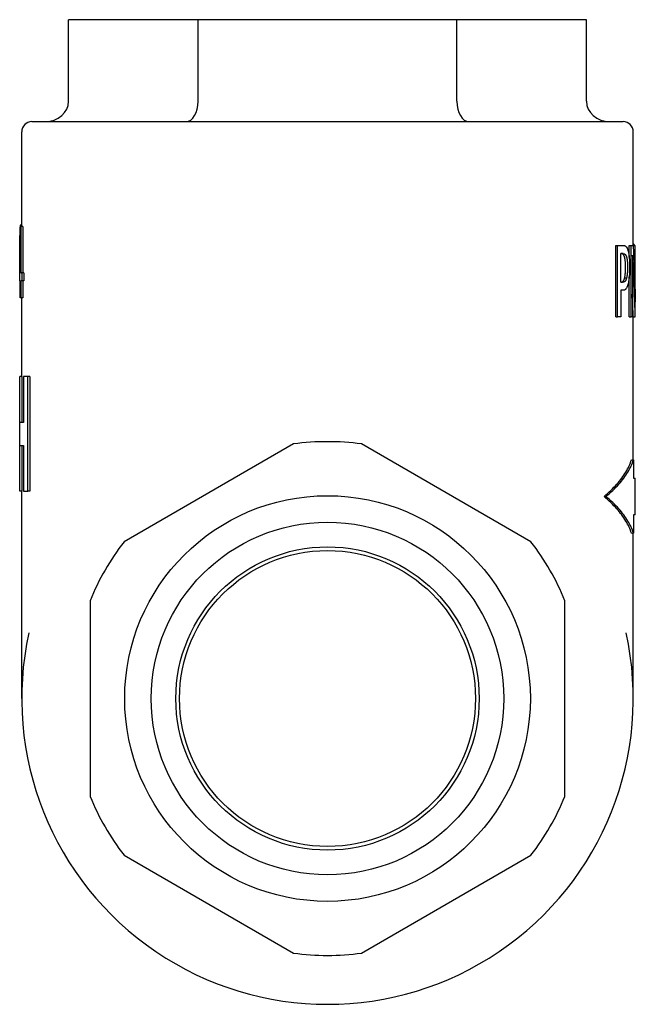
# Model space of a CAD drawing. Header units: millimetres. Extents: x 59 to 3904, y 41 to 299.
# Tile 2 of 2: x 396 to 426, y 170 to 219. Entities that reach past the tile are written whole.
import ezdxf

# ---------------------------------------------------------------- set-up
doc = ezdxf.new("R2010")
doc.units = ezdxf.units.MM
doc.layers.add('DETAIL', color=2, linetype='Continuous')

msp = doc.modelspace()

# ---------------------------------------------------------------- linework, layer by layer
at = {"layer": 'DETAIL'}
for p, q in [((405.034, 218.539), (398.683, 218.539)), ((398.683, 214.539), (398.683, 218.539)), ((417.736, 218.539), (405.034, 218.539)), ((405.034, 214.539), (405.034, 218.539)), ((424.086, 218.539), (417.736, 218.539)), ((417.736, 214.539), (417.736, 218.539)), ((424.086, 214.539), (424.086, 218.539)), ((396.885, 213.539), (425.885, 213.539)), ((396.385, 208.396), (396.385, 213.039)), ((426.385, 207.464), (426.385, 213.039)), ((396.385, 208.454), (396.3, 208.454)), ((396.317, 208.396), (396.345, 208.396)), ((396.444, 208.396), (396.345, 208.396)), ((396.345, 208.396), (396.345, 206.128)), ((396.444, 208.396), (396.444, 206.128)), ((396.312, 207.707), (396.312, 206.128)), ((425.525, 203.964), (425.525, 207.464)), ((425.525, 207.464), (425.619, 207.464)), ((425.619, 203.964), (425.619, 207.464)), ((425.619, 207.464), (425.89, 207.464)), ((426.185, 206.889), (426.185, 207.464)), ((426.185, 207.464), (426.284, 207.464)), ((426.284, 203.964), (426.284, 207.464)), ((426.284, 207.464), (426.378, 207.464)), ((426.38, 207.426), (426.38, 207.464)), ((426.38, 207.464), (426.48, 207.464)), ((426.385, 207.538), (426.395, 207.538)), ((426.48, 204.693), (426.48, 207.464)), ((426.48, 207.464), (426.485, 207.464)), ((426.485, 203.964), (426.485, 207.464)), ((396.285, 206.401), (396.285, 206.997)), ((425.769, 205.666), (425.769, 207.062)), ((425.882, 207.062), (425.769, 207.062)), ((426.349, 206.982), (426.349, 203.964)), ((396.285, 206.128), (396.312, 206.128)), ((396.285, 205.733), (396.285, 206.128)), ((396.345, 206.128), (396.394, 206.128)), ((396.494, 206.128), (396.394, 206.128)), ((396.394, 206.128), (396.394, 205.733)), ((396.494, 206.128), (396.494, 205.733)), ((425.961, 205.876), (426.058, 205.876)), ((426.185, 203.964), (426.185, 205.93)), ((396.312, 205.733), (396.285, 205.733)), ((396.312, 204.896), (396.312, 205.733)), ((396.394, 205.733), (396.345, 205.733)), ((396.345, 205.733), (396.345, 204.896)), ((396.494, 205.733), (396.394, 205.733)), ((396.444, 205.733), (396.444, 204.896)), ((425.769, 205.666), (425.863, 205.666)), ((396.345, 204.896), (396.312, 204.896)), ((396.444, 204.896), (396.345, 204.896)), ((396.378, 204.896), (396.38, 204.837)), ((396.385, 204.837), (396.38, 204.837)), ((396.385, 201.028), (396.385, 204.896)), ((425.884, 205.269), (425.769, 205.269)), ((425.769, 205.269), (425.769, 203.964)), ((425.525, 203.964), (425.619, 203.964)), ((425.769, 203.964), (425.619, 203.964)), ((426.185, 203.964), (426.284, 203.964)), ((426.349, 203.964), (426.284, 203.964)), ((426.377, 203.964), (426.477, 203.964)), ((426.385, 196.951), (426.385, 203.964)), ((426.485, 203.964), (426.477, 203.964)), ((396.294, 201.028), (396.285, 201.028)), ((396.285, 195.403), (396.285, 201.028)), ((396.394, 201.028), (396.294, 201.028)), ((396.294, 198.778), (396.294, 201.028)), ((396.394, 201.028), (396.394, 198.778)), ((396.465, 201.028), (396.465, 198.778)), ((396.681, 201.028), (396.465, 201.028)), ((396.778, 201.028), (396.681, 201.028)), ((396.681, 195.403), (396.681, 201.028)), ((396.778, 201.028), (396.778, 195.403)), ((396.465, 198.778), (396.294, 198.778)), ((396.294, 197.653), (396.465, 197.653)), ((396.294, 195.403), (396.294, 197.653)), ((396.394, 197.653), (396.394, 195.403)), ((396.465, 197.653), (396.465, 195.403)), ((409.716, 197.728), (401.403, 192.928)), ((421.366, 192.928), (413.053, 197.728)), ((426.295, 196.951), (426.394, 196.951)), ((426.394, 196.951), (426.394, 196.05)), ((426.394, 196.05), (426.484, 196.05)), ((426.485, 194.248), (426.485, 196.05)), ((396.285, 195.403), (396.294, 195.403)), ((396.394, 195.403), (396.294, 195.403)), ((396.385, 185.239), (396.385, 195.403)), ((396.465, 195.403), (396.681, 195.403)), ((396.778, 195.403), (396.681, 195.403)), ((424.958, 195.149), (425.048, 195.149)), ((426.484, 194.248), (426.394, 194.248)), ((426.394, 194.248), (426.394, 193.347)), ((426.295, 193.347), (426.394, 193.347)), ((426.385, 185.239), (426.385, 193.347)), ((399.735, 190.039), (399.735, 180.439)), ((423.035, 180.439), (423.035, 190.039)), ((396.385, 185.239), (396.385, 185.239)), ((396.385, 185.238), (396.385, 185.239)), ((426.385, 185.239), (426.384, 185.239)), ((426.384, 185.238), (426.385, 185.239)), ((401.403, 177.549), (409.716, 172.75)), ((413.053, 172.75), (421.366, 177.549))]:
    msp.add_line(p, q, dxfattribs=at)
at = {"layer": 'DETAIL', "flags": 128}
for points in [[(396.285, 206.997), (396.285, 207.055), (396.285, 207.113), (396.285, 207.172), (396.286, 207.23), (396.286, 207.288), (396.287, 207.346), (396.287, 207.405), (396.288, 207.463), (396.289, 207.521), (396.29, 207.58), (396.291, 207.638), (396.293, 207.696), (396.294, 207.754), (396.296, 207.813), (396.297, 207.871), (396.299, 207.929), (396.301, 207.988), (396.303, 208.046), (396.305, 208.104), (396.307, 208.163), (396.31, 208.221), (396.312, 208.279), (396.315, 208.337), (396.317, 208.396)], [(396.3, 208.454), (396.3, 208.439), (396.3, 208.424), (396.3, 208.409), (396.3, 208.394), (396.301, 208.379), (396.301, 208.364), (396.301, 208.349), (396.301, 208.334), (396.301, 208.319), (396.302, 208.304), (396.302, 208.289), (396.302, 208.273), (396.302, 208.258), (396.302, 208.243), (396.303, 208.228), (396.303, 208.213), (396.303, 208.198), (396.303, 208.183), (396.304, 208.168), (396.304, 208.153), (396.304, 208.138), (396.304, 208.123), (396.304, 208.108), (396.305, 208.093)], [(396.286, 206.128), (396.285, 206.194), (396.285, 206.26), (396.285, 206.326), (396.285, 206.391), (396.285, 206.457), (396.285, 206.523), (396.285, 206.589), (396.286, 206.655), (396.286, 206.72), (396.287, 206.786), (396.288, 206.852), (396.289, 206.918), (396.29, 206.984), (396.291, 207.049), (396.293, 207.115), (396.294, 207.181), (396.296, 207.247), (396.298, 207.313), (396.3, 207.378), (396.302, 207.444), (396.305, 207.51), (396.307, 207.576), (396.31, 207.642), (396.312, 207.707)], [(425.89, 207.464), (425.904, 207.464), (425.918, 207.463), (425.931, 207.461), (425.944, 207.459), (425.956, 207.455), (425.968, 207.452), (425.979, 207.447), (425.99, 207.442), (426.001, 207.436), (426.011, 207.429), (426.02, 207.421), (426.029, 207.413), (426.038, 207.404), (426.047, 207.394), (426.055, 207.384), (426.063, 207.372), (426.071, 207.359), (426.078, 207.346), (426.086, 207.331), (426.093, 207.316), (426.1, 207.3), (426.106, 207.283), (426.113, 207.265), (426.119, 207.246)], [(426.119, 207.246), (426.126, 207.223), (426.133, 207.199), (426.139, 207.175), (426.145, 207.149), (426.151, 207.122), (426.156, 207.095), (426.162, 207.066), (426.167, 207.036), (426.171, 207.005), (426.176, 206.974), (426.18, 206.941), (426.183, 206.907), (426.187, 206.872), (426.19, 206.836), (426.193, 206.799), (426.196, 206.76), (426.198, 206.721), (426.2, 206.68), (426.201, 206.638), (426.203, 206.594), (426.204, 206.55), (426.205, 206.504), (426.205, 206.457), (426.205, 206.409)], [(426.378, 207.464), (426.385, 207.349), (426.391, 207.233), (426.398, 207.118), (426.404, 207.002), (426.41, 206.887), (426.416, 206.772), (426.421, 206.656), (426.426, 206.541), (426.432, 206.425), (426.436, 206.31), (426.441, 206.194), (426.445, 206.079), (426.45, 205.963), (426.453, 205.848), (426.457, 205.732), (426.461, 205.617), (426.464, 205.501), (426.467, 205.386), (426.47, 205.271), (426.472, 205.155), (426.474, 205.04), (426.476, 204.924), (426.478, 204.809), (426.48, 204.693)], [(426.442, 207.464), (426.44, 207.47), (426.439, 207.476), (426.437, 207.482), (426.435, 207.487), (426.433, 207.492), (426.431, 207.497), (426.43, 207.501), (426.428, 207.505), (426.426, 207.509), (426.424, 207.513), (426.422, 207.516), (426.42, 207.52), (426.418, 207.523), (426.416, 207.525), (426.414, 207.528), (426.412, 207.53), (426.41, 207.532), (426.408, 207.533), (426.406, 207.535), (426.404, 207.536), (426.401, 207.537), (426.399, 207.538), (426.397, 207.538), (426.395, 207.538)], [(425.948, 206.928), (425.944, 206.94), (425.939, 206.952), (425.934, 206.962), (425.929, 206.973), (425.924, 206.982), (425.919, 206.991), (425.914, 206.999), (425.908, 207.007), (425.902, 207.014), (425.896, 207.021), (425.89, 207.026), (425.884, 207.032), (425.878, 207.037), (425.871, 207.041), (425.864, 207.045), (425.857, 207.048), (425.849, 207.051), (425.841, 207.054), (425.833, 207.056), (425.824, 207.058), (425.815, 207.06), (425.806, 207.061), (425.796, 207.061), (425.786, 207.062)], [(425.882, 207.062), (425.892, 207.061), (425.902, 207.061), (425.911, 207.06), (425.92, 207.058), (425.929, 207.056), (425.937, 207.054), (425.945, 207.051), (425.953, 207.048), (425.96, 207.045), (425.967, 207.041), (425.974, 207.037), (425.981, 207.032), (425.987, 207.026), (425.993, 207.021), (425.999, 207.014), (426.005, 207.007), (426.01, 206.999), (426.016, 206.991), (426.021, 206.982), (426.026, 206.973), (426.031, 206.962), (426.036, 206.952), (426.041, 206.94), (426.045, 206.928)], [(426.006, 206.395), (426.006, 206.425), (426.006, 206.454), (426.006, 206.483), (426.005, 206.511), (426.004, 206.538), (426.003, 206.564), (426.002, 206.59), (426, 206.616), (425.999, 206.64), (425.997, 206.664), (425.995, 206.687), (425.992, 206.71), (425.99, 206.732), (425.987, 206.753), (425.984, 206.773), (425.981, 206.793), (425.978, 206.813), (425.974, 206.831), (425.971, 206.849), (425.967, 206.866), (425.962, 206.883), (425.958, 206.899), (425.953, 206.914), (425.948, 206.928)], [(426.045, 206.928), (426.05, 206.914), (426.055, 206.899), (426.059, 206.883), (426.064, 206.866), (426.068, 206.849), (426.072, 206.831), (426.075, 206.813), (426.079, 206.793), (426.082, 206.773), (426.085, 206.753), (426.087, 206.732), (426.09, 206.71), (426.092, 206.687), (426.094, 206.664), (426.096, 206.64), (426.098, 206.616), (426.099, 206.59), (426.1, 206.564), (426.102, 206.538), (426.102, 206.511), (426.103, 206.483), (426.104, 206.454), (426.104, 206.425), (426.104, 206.395)], [(426.477, 203.964), (426.475, 204.09), (426.473, 204.216), (426.47, 204.342), (426.467, 204.467), (426.464, 204.593), (426.46, 204.719), (426.456, 204.845), (426.452, 204.97), (426.448, 205.096), (426.443, 205.222), (426.438, 205.347), (426.433, 205.473), (426.428, 205.599), (426.422, 205.725), (426.416, 205.85), (426.409, 205.976), (426.403, 206.102), (426.396, 206.228), (426.389, 206.353), (426.381, 206.479), (426.374, 206.605), (426.366, 206.731), (426.357, 206.856), (426.349, 206.982)], [(425.961, 205.876), (425.965, 205.894), (425.969, 205.911), (425.972, 205.93), (425.976, 205.948), (425.979, 205.967), (425.982, 205.986), (425.985, 206.005), (425.987, 206.024), (425.99, 206.044), (425.992, 206.064), (425.994, 206.084), (425.996, 206.104), (425.998, 206.125), (425.999, 206.147), (426.001, 206.169), (426.002, 206.191), (426.003, 206.215), (426.004, 206.239), (426.005, 206.263), (426.005, 206.288), (426.006, 206.314), (426.006, 206.34), (426.006, 206.367), (426.006, 206.395)], [(426.104, 206.395), (426.104, 206.367), (426.104, 206.34), (426.103, 206.314), (426.103, 206.288), (426.102, 206.263), (426.101, 206.239), (426.1, 206.215), (426.099, 206.191), (426.098, 206.169), (426.097, 206.147), (426.095, 206.125), (426.093, 206.104), (426.091, 206.084), (426.089, 206.064), (426.087, 206.044), (426.085, 206.024), (426.082, 206.005), (426.079, 205.986), (426.076, 205.967), (426.073, 205.948), (426.07, 205.93), (426.066, 205.911), (426.062, 205.894), (426.058, 205.876)], [(426.205, 206.409), (426.205, 206.372), (426.205, 206.334), (426.204, 206.297), (426.203, 206.26), (426.202, 206.224), (426.201, 206.188), (426.2, 206.152), (426.198, 206.117), (426.196, 206.082), (426.194, 206.047), (426.192, 206.012), (426.189, 205.978), (426.187, 205.944), (426.184, 205.912), (426.181, 205.88), (426.177, 205.849), (426.174, 205.819), (426.17, 205.789), (426.166, 205.761), (426.162, 205.734), (426.157, 205.707), (426.153, 205.681), (426.148, 205.656), (426.143, 205.632)], [(425.769, 205.666), (425.782, 205.666), (425.794, 205.668), (425.806, 205.669), (425.817, 205.671), (425.828, 205.674), (425.839, 205.678), (425.848, 205.682), (425.858, 205.687), (425.867, 205.692), (425.875, 205.698), (425.883, 205.705), (425.891, 205.712), (425.898, 205.72), (425.905, 205.729), (425.912, 205.739), (425.918, 205.75), (425.924, 205.763), (425.93, 205.776), (425.936, 205.79), (425.941, 205.805), (425.947, 205.821), (425.952, 205.839), (425.956, 205.857), (425.961, 205.876)], [(426.058, 205.876), (426.053, 205.857), (426.049, 205.838), (426.044, 205.821), (426.038, 205.805), (426.033, 205.79), (426.027, 205.775), (426.021, 205.762), (426.015, 205.75), (426.008, 205.739), (426.001, 205.729), (425.994, 205.72), (425.987, 205.711), (425.979, 205.704), (425.971, 205.698), (425.963, 205.692), (425.954, 205.686), (425.944, 205.682), (425.934, 205.677), (425.923, 205.674), (425.912, 205.671), (425.901, 205.669), (425.889, 205.667), (425.876, 205.666), (425.863, 205.666)], [(426.143, 205.632), (426.136, 205.603), (426.13, 205.575), (426.123, 205.548), (426.115, 205.523), (426.108, 205.498), (426.1, 205.475), (426.092, 205.453), (426.083, 205.432), (426.074, 205.413), (426.065, 205.394), (426.056, 205.377), (426.046, 205.361), (426.036, 205.346), (426.025, 205.333), (426.014, 205.321), (426.002, 205.31), (425.99, 205.3), (425.977, 205.292), (425.963, 205.285), (425.949, 205.279), (425.934, 205.275), (425.918, 205.272), (425.902, 205.27), (425.884, 205.269)], [(426.377, 203.964), (426.377, 204.011), (426.376, 204.057), (426.375, 204.104), (426.374, 204.15), (426.373, 204.197), (426.372, 204.243), (426.371, 204.29), (426.37, 204.336), (426.369, 204.383), (426.368, 204.429), (426.367, 204.476), (426.366, 204.522), (426.365, 204.569), (426.363, 204.615), (426.362, 204.662), (426.361, 204.708), (426.359, 204.755), (426.358, 204.801), (426.357, 204.848), (426.355, 204.894), (426.354, 204.941), (426.352, 204.987), (426.35, 205.034), (426.349, 205.08)], [(424.958, 195.149), (425.044, 195.224), (425.128, 195.299), (425.21, 195.374), (425.288, 195.449), (425.365, 195.524), (425.438, 195.6), (425.509, 195.675), (425.577, 195.75), (425.642, 195.825), (425.705, 195.9), (425.765, 195.975), (425.823, 196.05), (425.877, 196.125), (425.929, 196.2), (425.978, 196.275), (426.024, 196.351), (426.068, 196.426), (426.109, 196.501), (426.147, 196.576), (426.182, 196.651), (426.214, 196.726), (426.244, 196.801), (426.271, 196.876), (426.295, 196.951)], [(425.048, 195.149), (425.135, 195.224), (425.22, 195.299), (425.302, 195.374), (425.381, 195.449), (425.458, 195.524), (425.532, 195.6), (425.603, 195.675), (425.672, 195.75), (425.737, 195.825), (425.801, 195.9), (425.861, 195.975), (425.919, 196.05), (425.974, 196.125), (426.026, 196.2), (426.075, 196.275), (426.122, 196.351), (426.166, 196.426), (426.207, 196.501), (426.245, 196.576), (426.281, 196.651), (426.313, 196.726), (426.343, 196.801), (426.37, 196.876), (426.394, 196.951)], [(426.295, 193.347), (426.271, 193.422), (426.244, 193.497), (426.214, 193.572), (426.182, 193.647), (426.147, 193.722), (426.109, 193.797), (426.068, 193.872), (426.024, 193.947), (425.978, 194.022), (425.929, 194.098), (425.877, 194.173), (425.823, 194.248), (425.765, 194.323), (425.705, 194.398), (425.642, 194.473), (425.577, 194.548), (425.509, 194.623), (425.438, 194.698), (425.365, 194.773), (425.288, 194.849), (425.21, 194.924), (425.128, 194.999), (425.044, 195.074), (424.958, 195.149)], [(426.394, 193.347), (426.37, 193.422), (426.343, 193.497), (426.313, 193.572), (426.281, 193.647), (426.245, 193.722), (426.207, 193.797), (426.166, 193.872), (426.122, 193.947), (426.075, 194.022), (426.026, 194.098), (425.974, 194.173), (425.919, 194.248), (425.861, 194.323), (425.801, 194.398), (425.737, 194.473), (425.672, 194.548), (425.603, 194.623), (425.532, 194.698), (425.458, 194.773), (425.381, 194.849), (425.302, 194.924), (425.22, 194.999), (425.135, 195.074), (425.048, 195.149)]]:
    msp.add_lwpolyline(points, dxfattribs=at)
at = {"layer": 'DETAIL'}
for radius in [9.95, 8.65, 7.44, 7.259]:
    msp.add_circle((411.385, 185.239), radius, dxfattribs=at)
for centre, radius, start, end in [((396.885, 213.039), 0.5, 90, 180), ((425.885, 213.039), 0.5, 0, 90), ((411.385, 185.239), 12.6, 82.3914, 97.6086), ((411.385, 185.239), 12.6, 142.3914, 157.6086), ((411.385, 185.239), 12.6, 22.3914, 37.6086), ((411.385, 185.239), 15, 167.5886, 12.4114), ((411.385, 185.239), 12.6, 202.3914, 217.6086), ((411.385, 185.239), 12.6, 322.3914, 337.6086), ((411.385, 185.239), 12.6, 262.3914, 277.6086)]:
    msp.add_arc(centre, radius, start, end, dxfattribs=at)
for centre, major_axis, ratio, start_param, end_param in [((397.528, 214.539), (1.155, 0), 0.866025, 4.712389, 6.283185), ((404.456, 214.539), (0, 1), 0.57735, 3.141593, 4.712389), ((418.313, 214.539), (0, -1), 0.57735, 4.712389, 6.283185), ((425.241, 214.539), (-1.155, 0), 0.866025, 0, 1.570796)]:
    msp.add_ellipse(centre, major_axis=major_axis, ratio=ratio, start_param=start_param, end_param=end_param, dxfattribs=at)

doc.saveas('drawing.dxf')
